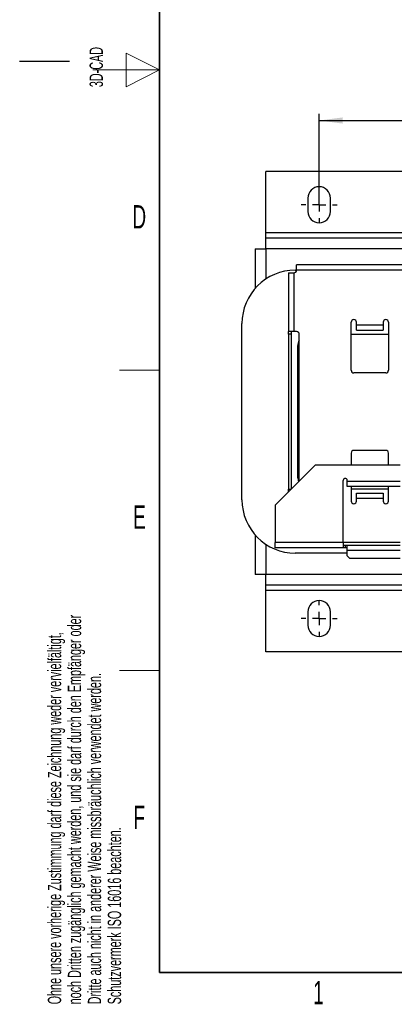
# Model space of a CAD drawing. Header units: millimetres. Extents: x 5 to 418, y 2 to 292.
# Tile 1 of 27: x 5 to 61, y 7 to 155. Entities that reach past the tile are written whole.
import ezdxf

# ---------------------------------------------------------------- set-up
doc = ezdxf.new("R2010")
doc.units = ezdxf.units.MM
doc.layers.add('SLD-0', color=7, linetype='Continuous')
doc.styles.add('SLDTEXTSTYLE0', font='TXT', dxfattribs={"width": 0.605})
doc.dimstyles.new('SLDDIMSTYLE2', dxfattribs={"dimtxt": 3.5, "dimasz": 3.5, "dimexe": 0, "dimexo": 0.0625, "dimgap": 0.875, "dimtad": 1, "dimlfac": 2.5, "dimrnd": 1e-09, "dimzin": 12, "dimdsep": 46, "dimtxsty": 'SLDTEXTSTYLE0', "dimsah": 1, "dimcen": 0.09, "dimadec": 0, "dimazin": 3, "dimtfac": 1, "dimtofl": 0, "dimtmove": 0, "dimatfit": 3, "dimfxl": 1, "dimfrac": 2, "dimtolj": 1, "dimtzin": 12, "dimarcsym": 0})

# ---------------------------------------------------------------- blocks, each defined once
blk = doc.blocks.new('_D_4')
at = {"layer": 'SLD-0', "color": 7}
for p, q in [((49.96, 128.05), (49.96, 140.68)), ((123.56, 128.05), (123.56, 140.68)), ((49.96, 139.68), (123.56, 139.68))]:
    blk.add_line(p, q, dxfattribs=at)
for points in [[(49.96, 139.68), (53.46, 139.22), (53.46, 140.14)], [(123.56, 139.68), (120.06, 140.14), (120.06, 139.22)]]:
    blk.add_solid(points, dxfattribs=at)
at = {"layer": 'SLD-0', "color": 7, "insert": (82.75, 144.19), "char_height": 3.5, "attachment_point": 1, "style": 'SLDTEXTSTYLE0'}
blk.add_mtext('184', dxfattribs=at)
blk = doc.blocks.new('SW_CENTERMARKSYMBOL_0')
at = {"layer": 'SLD-0', "color": 0}
for p, q in [((0, 2), (0, 2.7)), ((-2, 0), (-2.7, 0)), ((0, 0), (-1, 0)), ((0, 0), (0, 1)), ((0, 0), (0, -1)), ((0, 0), (1, 0)), ((2, 0), (2.7, 0)), ((0, -2), (0, -2.7))]:
    blk.add_line(p, q, dxfattribs=at)
blk = doc.blocks.new('SW_CENTERMARKSYMBOL_2')
at = {"layer": 'SLD-0', "color": 0}
for p, q in [((0, 2), (0, 2.7)), ((-2, 0), (-2.7, 0)), ((0, 0), (-1, 0)), ((0, 0), (0, 1)), ((0, 0), (0, -1)), ((0, 0), (1, 0)), ((2, 0), (2.7, 0)), ((0, -2), (0, -2.7))]:
    blk.add_line(p, q, dxfattribs=at)

msp = doc.modelspace()

# ---------------------------------------------------------------- linework, layer by layer
at = {"color": 7, "linetype": 'Continuous', "lineweight": 25}
for p, q in [((131.5591, 132.0519), (41.9591, 132.0519)), ((41.9591, 122.8519), (41.9591, 132.0519)), ((48.2591, 128.0519), (48.2591, 126.0519)), ((51.6591, 126.0519), (51.6591, 128.0519)), ((41.9591, 122.0519), (41.9591, 122.8519)), ((66.7991, 122.8519), (41.9591, 122.8519)), ((66.7991, 122.0519), (41.9591, 122.0519)), ((41.9591, 120.4519), (41.9591, 122.0519)), ((40.3591, 120.4519), (40.3591, 114.5434)), ((40.3591, 120.4519), (41.9591, 120.4519)), ((41.9591, 120.4519), (41.9591, 115.9332)), ((66.7991, 120.4519), (41.9591, 120.4519)), ((46.5591, 117.2519), (46.5591, 118.0519)), ((66.7991, 118.0519), (46.5591, 118.0519)), ((45.3591, 116.8519), (45.3591, 108.0519)), ((45.3591, 116.8519), (46.1591, 116.8519)), ((46.1591, 116.8519), (46.1591, 108.0519)), ((46.3591, 117.2519), (46.5591, 117.2519)), ((66.7991, 117.2519), (46.5591, 117.2519)), ((38.3591, 82.8519), (38.3591, 109.2519)), ((54.7591, 102.2519), (54.7591, 109.4519)), ((55.5591, 109.0519), (55.5591, 109.4519)), ((59.5591, 109.4519), (59.5591, 109.0519)), ((60.3591, 109.4519), (60.3591, 102.2519)), ((46.1591, 108.0519), (45.3591, 108.0519)), ((45.3591, 107.6519), (45.3591, 108.0519)), ((45.7591, 108.0519), (45.7591, 107.6519)), ((46.5591, 108.0519), (46.1591, 108.0519)), ((55.5591, 109.0519), (59.5591, 109.0519)), ((55.5591, 108.2519), (55.5591, 109.0519)), ((55.5591, 108.2519), (59.5591, 108.2519)), ((59.5591, 109.0519), (59.5591, 108.2519)), ((45.7591, 107.6519), (45.3591, 107.6519)), ((45.3591, 107.6519), (45.3591, 84.4519)), ((45.7591, 107.6519), (45.7591, 84.4519)), ((46.9591, 85.6519), (46.9591, 107.6519)), ((54.7591, 107.6519), (60.3591, 107.6519)), ((46.7591, 86.1319), (46.7591, 105.9719)), ((59.9591, 101.8519), (55.1591, 101.8519)), ((59.9591, 90.2519), (55.1591, 90.2519)), ((54.7591, 89.8519), (54.7591, 88.0519)), ((60.3591, 88.0519), (60.3591, 89.8519)), ((49.3591, 88.0519), (43.3591, 82.0519)), ((62.1111, 88.0519), (49.3591, 88.0519)), ((53.5591, 76.4519), (53.5591, 85.7519)), ((54.1591, 85.6519), (54.1591, 85.7519)), ((54.1591, 84.8519), (54.1591, 85.6519)), ((54.1591, 85.6519), (62.1111, 85.6519)), ((45.3591, 84.4519), (45.7591, 84.4519)), ((45.3591, 84.0519), (45.3591, 84.4519)), ((62.1111, 84.8519), (54.1591, 84.8519)), ((54.7591, 84.8519), (54.7591, 82.6519)), ((60.3591, 84.4519), (54.7591, 84.4519)), ((60.3591, 82.6519), (60.3591, 84.8519)), ((55.5591, 83.8519), (59.5591, 83.8519)), ((55.5591, 83.0519), (55.5591, 83.8519)), ((55.5591, 82.6519), (55.5591, 83.0519)), ((59.5591, 83.0519), (55.5591, 83.0519)), ((59.5591, 83.8519), (59.5591, 83.0519)), ((59.5591, 83.0519), (59.5591, 82.6519)), ((43.3591, 82.0519), (43.3591, 76.4519)), ((40.3591, 77.5604), (40.3591, 71.6519)), ((41.9591, 76.1706), (41.9591, 71.6519)), ((53.5591, 76.4519), (43.3591, 76.4519)), ((43.3591, 75.6519), (43.3591, 76.4519)), ((53.5591, 75.6519), (43.3591, 75.6519)), ((53.5591, 76.4519), (53.5591, 75.6519)), ((62.1111, 76.4519), (53.5591, 76.4519)), ((53.5591, 76.0519), (53.8591, 76.0519)), ((53.8591, 75.6519), (53.5591, 75.6519)), ((53.8591, 76.0519), (53.8591, 75.6519)), ((53.8591, 76.0519), (54.1591, 76.0519)), ((54.1591, 75.6519), (53.8591, 75.6519)), ((54.1591, 76.0519), (62.1111, 76.0519)), ((54.1591, 75.2519), (54.1591, 76.0519)), ((54.1591, 74.4519), (54.1591, 75.2519)), ((62.1111, 75.2519), (54.1591, 75.2519)), ((54.1591, 74.8519), (46.3591, 74.8519)), ((54.1591, 74.4519), (54.5591, 74.0519)), ((62.1111, 74.0519), (54.5591, 74.0519)), ((41.9591, 71.6519), (40.3591, 71.6519)), ((41.9591, 70.0519), (41.9591, 71.6519)), ((65.1591, 71.6519), (41.9591, 71.6519)), ((131.5591, 70.0519), (41.9591, 70.0519)), ((41.9591, 69.2519), (41.9591, 70.0519)), ((131.5591, 69.2519), (41.9591, 69.2519)), ((41.9591, 60.0519), (41.9591, 69.2519)), ((48.2591, 66.0519), (48.2591, 64.0519)), ((51.6591, 64.0519), (51.6591, 66.0519)), ((131.5591, 60.0519), (41.9591, 60.0519))]:
    msp.add_line(p, q, dxfattribs=at)
at = {"color": 7, "linetype": 'Continuous', "lineweight": 25, "flags": 128}
msp.add_lwpolyline([(46.7591, 86.1319), (46.7913, 85.8041), (46.8615, 85.5543)], dxfattribs=at)
at = {"color": 7, "linetype": 'Continuous', "lineweight": 25}
for centre, radius, start, end in [((49.9591, 128.0519), 1.7, 0, 180), ((49.9591, 126.0519), 1.7, 180, 0), ((46.3591, 109.2519), 8, 90, 180), ((46.1591, 117.2519), 0.4, 270, 360), ((55.1591, 109.4519), 0.4, 0, 180), ((59.9591, 109.4519), 0.4, 0, 180), ((46.5591, 107.6519), 0.4, 0, 90), ((48.4391, 105.9719), 1.68, 151.757463, 180), ((55.1591, 102.2519), 0.4, 180, 270), ((59.9591, 102.2519), 0.4, 270, 360), ((55.1591, 89.8519), 0.4, 90, 180), ((59.9591, 89.8519), 0.4, 360, 90), ((53.8591, 85.7519), 0.3, 0, 180), ((46.3591, 82.8519), 8, 180, 270), ((55.1591, 82.6519), 0.4, 180, 0), ((59.9591, 82.6519), 0.4, 180, 0), ((49.9591, 66.0519), 1.7, 0, 180), ((49.9591, 64.0519), 1.7, 180, 0)]:
    msp.add_arc(centre, radius, start, end, dxfattribs=at)
at = {"layer": 'SLD-0', "lineweight": 35}
for p, q in [((26, 282.5), (26, 12)), ((26, 12), (408, 12))]:
    msp.add_line(p, q, dxfattribs=at)
at = {"layer": 'SLD-0', "lineweight": 18}
for p, q in [((26, 147.25), (21, 149.75)), ((21, 149.75), (21, 144.75)), ((16, 147.25), (26, 147.25)), ((21, 144.75), (26, 147.25)), ((20, 102.25), (26, 102.25)), ((20, 57.25), (26, 57.25))]:
    msp.add_line(p, q, dxfattribs=at)
at = {"layer": 'SLD-0'}
msp.add_line((12.5, 148.5), (5, 148.5), dxfattribs=at)

# ---------------------------------------------------------------- block references
at = {"layer": 'SLD-0', "color": 7}
for name, p in [('SW_CENTERMARKSYMBOL_2', (49.9591, 127.0519)), ('SW_CENTERMARKSYMBOL_0', (49.9591, 65.0519))]:
    msp.add_blockref(name, p, dxfattribs=at)

# ---------------------------------------------------------------- texts
at = {"layer": 'SLD-0', "char_height": 2, "attachment_point": 1, "rotation": 90, "style": 'SLDTEXTSTYLE0'}
for s, insert in [('3D-CAD', (15.4939, 144.6806)), ('noch Dritten zugänglich gemacht werden, und sie darf durch den Empfänger oder', (12.2299, 7.2381)), ('Ohne unsere vorherige Zustimmung darf diese Zeichnung weder vervielfältigt,', (9.2299, 7.2381)), ('Dritte auch nicht in anderer Weise missbräuchlich verwendet werden.', (15.2299, 7.2381)), ('Schutzvermerk ISO 16016 beachten.', (18.2299, 7.2381))]:
    msp.add_mtext(s, dxfattribs=dict(at, insert=insert))
at = {"layer": 'SLD-0', "char_height": 3.5, "attachment_point": 2, "style": 'SLDTEXTSTYLE0'}
for s, insert in [('D', (22.9597, 127.0011)), ('E', (22.9816, 82.0011)), ('F', (22.9536, 37.0011)), ('1', (49.8527, 10.743))]:
    msp.add_mtext(s, dxfattribs=dict(at, insert=insert))

# ---------------------------------------------------------------- dimensions: what is measured, and where the dimension line sits
at = {"layer": 'SLD-0', "color": 7}
dim = msp.add_linear_dim(base=(123.5591, 139.6811), p1=(49.9591, 128.0519), p2=(123.5591, 128.0519), dimstyle='SLDDIMSTYLE2', dxfattribs=at)
dim.commit()
dim.dimension.update_dxf_attribs({"geometry": '_D_4', "text_midpoint": (86.7591, 139.6811), "dimtype": 160})

doc.saveas('drawing.dxf')
